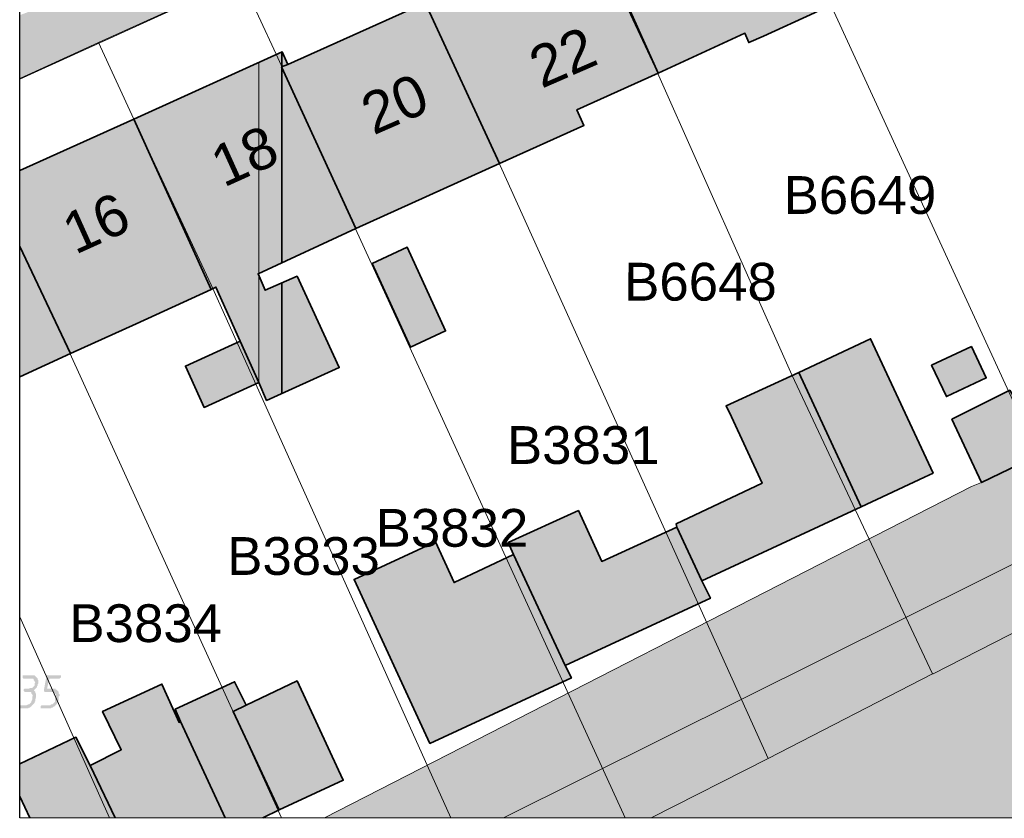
# Model space of a CAD drawing. Header units: metres. Extents: x 195696 to 514079, y 327475 to 328989.
# Tile 247 of 256: x 196034 to 196087, y 328705 to 328749. Entities that reach past the tile are written whole.
import ezdxf

# ---------------------------------------------------------------- set-up
doc = ezdxf.new("R2010")
doc.units = ezdxf.units.M
doc.linetypes.add('CENTER2', pattern=[1.125, 0.75, -0.125, 0.125, -0.125])
doc.layers.add('N-WE-KG-WERKGRENS-200-G', color=14, linetype='CENTER2', lineweight=35)
doc.layers.add('PDF2_Geometry', color=7, linetype='Continuous')
doc.layers.add('PDF2_Text', color=7, linetype='Continuous')
doc.layers.add('PDF2_Solid Fills', color=7, linetype='Continuous', true_color=0xd6ffc8)
doc.styles.add('PDF CIDFont+F1', font='arial.ttf')

# ---------------------------------------------------------------- blocks, each defined once
blk = doc.blocks.new('BUS melding Bodemplein e.o. Brunssum_230475.bkk')
at = {"layer": 'PDF2_Solid Fills', "true_color": 0xc6c6c6, "transparency": 33554559}
h = blk.add_hatch(color=9, dxfattribs=at)
h.paths.add_polyline_path([(10.3704, 2.9832), (10.3221, 3.0799), (10.3154, 3.0965), (10.2954, 3.0799), (10.0838, 2.9832), (9.5571, 2.7416), (9.5154, 2.7216), (9.3005, 2.6232), (9.2405, 2.5916), (8.8955, 2.4032), (8.8855, 2.3982), (8.9305, 2.3232), (9.0905, 2.3982), (9.1021, 2.4032), (9.5088, 2.5916), (9.5821, 2.6232), (9.8054, 2.7216), (9.8471, 2.7416)])
h.paths.add_polyline_path([(8.6855, 6.5947), (8.6188, 6.5547), (8.6238, 6.5481), (8.6405, 6.5164), (8.6605, 6.4781), (8.6838, 6.4314), (8.7071, 6.3897), (8.7655, 6.2764), (10.2704, 3.2549), (10.3137, 3.1715), (10.3187, 3.1599), (10.3254, 3.1049), (10.3154, 3.0965), (10.3704, 2.9832), (10.4421, 2.8416), (10.6354, 2.4799), (10.6421, 2.4666), (10.6487, 2.4549), (10.7154, 2.3166), (10.7237, 2.2949), (10.9337, 2.2949), (10.9221, 2.3166), (10.8537, 2.4549), (10.8471, 2.4666), (10.8421, 2.4799), (10.6604, 2.8416), (10.5904, 2.9832), (10.5337, 3.0965), (10.5304, 3.1049), (10.5021, 3.1599), (10.4971, 3.1715), (10.4554, 3.2549), (8.9855, 6.2764), (8.9305, 6.3897), (8.9088, 6.4314), (8.8855, 6.4747), (8.8838, 6.4781), (8.8655, 6.5164), (8.8471, 6.5481), (8.8238, 6.5947), (8.7905, 6.6564)])
h.paths.add_polyline_path([(8.7855, 6.5947), (8.8038, 6.5547), (8.8088, 6.5481), (8.8238, 6.5164), (8.8438, 6.4781), (8.8355, 6.4747), (8.7505, 6.4314), (8.7271, 6.4781), (8.7088, 6.5164), (8.6921, 6.5481), (8.7071, 6.5547)], flags=0)
at = {"layer": 'PDF2_Solid Fills', "true_color": 0xe35464, "transparency": 33554559}
for points in [[(10.5804, 2.2532), (10.7154, 2.3166), (10.6854, 2.3766), (10.6487, 2.4549), (10.5187, 2.3766)], [(10.4654, 2.2099), (10.5321, 2.2416), (10.5071, 2.2949), (10.4921, 2.3266), (10.4254, 2.2949), (10.4504, 2.2416)], [(10.8037, 1.6649), (10.8104, 1.6666), (10.8837, 1.5066), (10.7754, 1.4566), (10.7887, 1.4283), (10.8387, 1.3183), (10.8437, 1.3066), (10.8687, 1.3183), (10.9287, 1.1916), (10.8421, 1.1516), (10.8471, 1.1399), (10.9221, 0.9783), (11.272, 1.1399), (11.267, 1.1516), (11.247, 1.1916), (11.1887, 1.3183), (11.1387, 1.4283), (11.132, 1.4416), (11.1054, 1.4283), (11.092, 1.4566), (11.0687, 1.5066), (10.9937, 1.6666), (10.9687, 1.7199), (10.9621, 1.7383), (10.9254, 1.7199), (10.9004, 1.7716), (10.8954, 1.7833), (10.8654, 1.8483), (10.8287, 1.9266), (10.7671, 2.0599), (10.7571, 2.0799), (10.7037, 2.1949), (10.6954, 2.2132), (10.6537, 2.1949), (10.4087, 2.0799), (10.4187, 2.0599), (10.4804, 1.9266), (10.5171, 1.8483), (10.5471, 1.7833), (10.5521, 1.7716), (10.5754, 1.7833), (10.7171, 1.8483), (10.7487, 1.7833), (10.7537, 1.7716), (10.7771, 1.7199), (10.8021, 1.6666)], [(10.2487, 1.0166), (10.4137, 1.0916), (10.4271, 1.0983), (10.3921, 1.1733), (10.2288, 1.0983), (10.2138, 1.0916)], [(11.2037, 0.72), (11.262, 0.7483), (11.4137, 0.8183), (11.3954, 0.8566), (11.3554, 0.945), (11.3504, 0.955), (11.3287, 0.945), (11.1387, 0.8566), (11.157, 0.8183), (11.1904, 0.7483)], [(11.4304, 0.7483), (11.262, 0.7483), (11.4137, 0.8183), (11.4304, 0.7833)], [(11.1437, 0.715), (11.4304, 0.715), (11.4304, 0.7466), (11.2104, 0.7233), (11.2037, 0.72), (11.202, 0.7233), (11.1904, 0.7483), (11.1404, 0.7233), (11.142, 0.72), (11.142, 0.7183)], [(11.4304, 0.7466), (11.2104, 0.7233), (11.262, 0.7483), (11.4304, 0.7483)], [(11.4304, 0.705), (11.1937, 0.6083), (11.1437, 0.715), (11.4304, 0.715)], [(11.2254, 0.6083), (11.1937, 0.6083), (11.4304, 0.705), (11.4304, 0.7033)], [(10.0021, 0.3733), (10.4404, 0.3733), (10.3787, 0.5083), (10.3771, 0.5133), (10.3037, 0.6733), (9.9504, 0.5133), (9.9404, 0.5083)], [(11.4304, 0.5983), (11.1454, 0.5683), (11.227, 0.605), (11.4304, 0.605)], [(11.4304, 0.5566), (11.1654, 0.5233), (11.1454, 0.5683), (11.4304, 0.5683)], [(11.4304, 0.51), (11.1854, 0.4816), (11.1654, 0.5233), (11.4304, 0.5233)], [(11.2037, 0.4416), (11.2854, 0.4816), (11.4304, 0.4816), (11.4304, 0.51), (11.1854, 0.4816)], [(11.4304, 0.475), (11.3054, 0.4416), (11.2854, 0.4816), (11.4304, 0.4816)], [(11.3754, 0.4416), (11.3054, 0.4416), (11.4304, 0.475), (11.4304, 0.4683)], [(11.4304, 0.4), (11.2587, 0.385), (11.3187, 0.415), (11.4304, 0.415)], [(11.4304, 0.38), (11.2637, 0.375), (11.2587, 0.385), (11.4304, 0.385)], [(10.4404, 0.3733), (10.1888, 0.265), (10.0504, 0.265), (10.0021, 0.3733)], [(10.1888, 0.265), (10.4904, 0.265), (10.4404, 0.3733)], [(11.4304, 0.2866), (11.3854, 0.265), (11.3154, 0.265), (11.2637, 0.375), (11.4304, 0.375)]]:
    blk.add_hatch(color=13, dxfattribs=at).paths.add_polyline_path(points)
at = {"layer": 'PDF2_Solid Fills', "true_color": 0xc6c6c6, "transparency": 33554559}
blk.add_hatch(color=9, dxfattribs=at).paths.add_polyline_path([(10.9337, 2.2949), (11.4304, 1.0866), (11.4304, 0.915), (10.7237, 2.2949)])
at = {"layer": 'PDF2_Solid Fills', "true_color": 0xe35464, "transparency": 33554559}
h = blk.add_hatch(color=13, dxfattribs=at)
h.paths.add_polyline_path([(10.1738, 0.9816), (10.1071, 1.1299), (10.0354, 1.2883), (10.0204, 1.3183), (9.9538, 1.4683), (9.9204, 1.4533), (9.9138, 1.4683), (9.8954, 1.5099), (9.8421, 1.6266), (9.8188, 1.6766), (9.8088, 1.6999), (9.7571, 1.8116), (9.7771, 1.8199), (9.7688, 1.8399), (9.7638, 1.8516), (9.7138, 1.9599), (9.6988, 1.9916), (9.6304, 1.9599), (9.3955, 1.8516), (9.3705, 1.8399), (9.3788, 1.8199), (9.3838, 1.8116), (9.4354, 1.6999), (9.4454, 1.6766), (9.4971, 1.6999), (9.5071, 1.6766), (9.5288, 1.6266), (9.5821, 1.5099), (9.6004, 1.4683), (9.6671, 1.3183), (9.6171, 1.2949), (9.6204, 1.2883), (9.6921, 1.1299), (9.7588, 0.9816), (9.8238, 0.8366), (9.7971, 0.825), (9.7971, 0.8233), (9.8104, 0.7916), (9.8188, 0.775), (9.8204, 0.7733), (9.8371, 0.735), (9.8604, 0.6833), (9.8654, 0.6733), (9.9404, 0.5083), (10.3037, 0.6733), (10.2987, 0.6833), (10.4137, 0.735), (10.4954, 0.7733), (10.5021, 0.775), (10.5321, 0.7883), (10.5404, 0.7916), (10.5254, 0.8233), (10.5254, 0.825), (10.5204, 0.8366), (10.5104, 0.8566), (10.4704, 0.9466), (10.2754, 0.8566), (10.2837, 0.8366), (10.2887, 0.825), (10.2904, 0.8233), (10.3037, 0.7916), (10.3054, 0.7883), (10.2771, 0.775), (10.2754, 0.775), (10.2704, 0.7733), (10.2687, 0.775), (10.2604, 0.7916), (10.2471, 0.8233), (10.2454, 0.825), (10.2404, 0.8366), (10.2304, 0.8566), (10.1904, 0.9466)])
h.paths.add_polyline_path([(9.9021, 0.8566), (9.8571, 0.8366), (9.9815, 0.8936)], flags=0)
h.paths.add_polyline_path([(10.4671, 0.6183), (10.5554, 0.6583), (10.5204, 0.735), (10.5021, 0.775), (10.4137, 0.735), (10.4487, 0.6583)])
at = {"layer": 'PDF2_Solid Fills', "true_color": 0xefbca6, "transparency": 33554559}
h = blk.add_hatch(color=31, dxfattribs=at)
h.paths.add_polyline_path([(9.1005, 1.9249), (9.7188, 0.265), (9.8554, 0.265)])
h.paths.add_polyline_path([(9.1621, 0.29), (9.1538, 0.265), (9.1771, 0.265)])
h.paths.add_polyline_path([(9.2588, 0.2883), (9.2405, 0.265), (9.2705, 0.265)])
at = {"layer": 'PDF2_Solid Fills', "true_color": 0xe35464, "transparency": 33554559}
h = blk.add_hatch(color=13, dxfattribs=at)
h.paths.add_polyline_path([(11.4304, 0.605), (11.4304, 0.7033), (11.2254, 0.6083), (11.227, 0.605)])
h.paths.add_polyline_path([(11.1987, 0.5966), (11.2254, 0.6083), (11.1937, 0.6083)])
at = {"layer": 'PDF2_Solid Fills', "true_color": 0x3379ff, "transparency": 33554559}
for points in [[(11.1587, 0.3166), (11.1304, 0.3216), (11.127, 0.3216), (11.127, 0.3533), (11.1287, 0.3533), (11.1304, 0.3533), (11.132, 0.3533), (11.132, 0.3516), (11.1337, 0.35), (11.1337, 0.3483), (11.1337, 0.3283), (11.1554, 0.3233), (11.1554, 0.335), (11.1554, 0.3366), (11.1554, 0.3383), (11.1554, 0.34), (11.1554, 0.3416), (11.157, 0.3416), (11.157, 0.3433), (11.1587, 0.345), (11.1604, 0.3466), (11.162, 0.3483), (11.1637, 0.3483), (11.1654, 0.3483), (11.167, 0.35), (11.1687, 0.35), (11.1704, 0.35), (11.172, 0.3483), (11.1787, 0.3483), (11.182, 0.3466), (11.1837, 0.3466), (11.1854, 0.3466), (11.187, 0.345), (11.1887, 0.3433), (11.1904, 0.3416), (11.192, 0.34), (11.1937, 0.3383), (11.1937, 0.3366), (11.1954, 0.335), (11.1954, 0.3333), (11.197, 0.3316), (11.197, 0.33), (11.197, 0.3283), (11.197, 0.3266), (11.197, 0.3133), (11.197, 0.3116), (11.197, 0.31), (11.1954, 0.31), (11.1937, 0.31), (11.192, 0.31), (11.1904, 0.3116), (11.1904, 0.3133), (11.1904, 0.3283), (11.1904, 0.33), (11.1887, 0.3316), (11.1887, 0.335), (11.187, 0.3366), (11.1854, 0.3383), (11.1837, 0.34), (11.182, 0.34), (11.1787, 0.34), (11.172, 0.3416), (11.1704, 0.3416), (11.1687, 0.3416), (11.167, 0.3416), (11.1654, 0.34), (11.1637, 0.3383), (11.162, 0.3366), (11.162, 0.335), (11.162, 0.3333), (11.162, 0.3183), (11.1604, 0.3166)], [(11.162, 0.2833), (11.162, 0.275), (11.1604, 0.275), (11.1604, 0.2733), (11.1587, 0.2733), (11.157, 0.2733), (11.1554, 0.275), (11.1554, 0.2766), (11.1554, 0.2783), (11.1554, 0.285), (11.1537, 0.2866), (11.1537, 0.2883), (11.1537, 0.2916), (11.152, 0.2933), (11.1504, 0.295), (11.1487, 0.2966), (11.1454, 0.2966), (11.1437, 0.2966), (11.142, 0.2983), (11.1404, 0.2966), (11.1387, 0.2966), (11.137, 0.295), (11.1354, 0.295), (11.1337, 0.2933), (11.1337, 0.29), (11.1337, 0.2883), (11.1337, 0.275), (11.1337, 0.2733), (11.132, 0.2716), (11.1304, 0.2716), (11.1287, 0.2716), (11.127, 0.2716), (11.127, 0.2733), (11.127, 0.275), (11.127, 0.29), (11.127, 0.2916), (11.127, 0.2933), (11.127, 0.295), (11.127, 0.2966), (11.1287, 0.2983), (11.1304, 0.3), (11.132, 0.3016), (11.1337, 0.3033), (11.1354, 0.3033), (11.137, 0.305), (11.1387, 0.305), (11.1404, 0.305), (11.142, 0.305), (11.1437, 0.305), (11.1454, 0.3033), (11.1487, 0.3033), (11.1504, 0.3016), (11.152, 0.3016), (11.1537, 0.3), (11.1554, 0.2983), (11.157, 0.2966), (11.1587, 0.295), (11.1604, 0.2966), (11.162, 0.2983), (11.1637, 0.2983), (11.167, 0.3), (11.1687, 0.3), (11.1704, 0.3), (11.172, 0.3), (11.1787, 0.2983), (11.182, 0.2983), (11.1837, 0.2966), (11.1854, 0.2966), (11.187, 0.295), (11.1887, 0.2933), (11.1904, 0.2916), (11.192, 0.29), (11.1937, 0.29), (11.1937, 0.2883), (11.1954, 0.2866), (11.1954, 0.285), (11.197, 0.2833), (11.197, 0.2816), (11.197, 0.28), (11.197, 0.2766), (11.197, 0.265), (11.1904, 0.265), (11.1904, 0.2783), (11.1904, 0.28), (11.1887, 0.2833), (11.1887, 0.285), (11.187, 0.2866), (11.1854, 0.2883), (11.1837, 0.29), (11.182, 0.29), (11.1787, 0.2916), (11.172, 0.2916), (11.1704, 0.2933), (11.1687, 0.2916), (11.167, 0.2916), (11.1654, 0.29), (11.1637, 0.29), (11.162, 0.2883), (11.162, 0.285)]]:
    blk.add_hatch(color=150, dxfattribs=at).paths.add_polyline_path(points)
at = {"layer": 'PDF2_Geometry', "color": 150, "lineweight": 18, "true_color": 0x3379ff}
blk.add_lwpolyline([(10.9421, 2.5682), (11.1237, 2.2132), (11.1237, 2.2116), (11.3037, 1.8616), (11.4304, 1.6116), (11.3037, 1.8616), (10.0171, 1.2799), (9.6921, 1.1299), (9.4988, 1.0433), (9.6388, 0.7366), (9.8021, 0.8116), (10.1571, 0.9733), (11.4304, 1.5566), (10.1571, 0.9733), (9.8021, 0.8116), (9.6388, 0.7366), (9.7771, 0.4333), (9.8538, 0.265), (9.7771, 0.4333), (9.6388, 0.7366), (9.4988, 1.0433), (9.3388, 1.3949), (9.1788, 1.7483), (8.8971, 2.3649)], dxfattribs=at)
at = {"layer": 'PDF2_Geometry', "lineweight": 25}
blk.add_lwpolyline([(0.2642, 0.265), (0.2642, 16.276), (11.4304, 16.276), (11.4304, 0.265), (0.2642, 0.265), (0.2642, 16.276), (9.1488, 16.276), (9.1488, 12.3928), (6.7856, 12.3845), (6.7856, 9.8146), (11.4304, 9.8213), (11.4304, 0.265)], close=True, dxfattribs=at)
at = {"layer": 'PDF2_Geometry', "color": 250, "lineweight": 18, "true_color": 0x3b3b3b}
for points in [[(11.4304, 1.2966), (10.4971, 3.1715), (8.9305, 6.3897), (8.8855, 6.4747), (8.8655, 6.5164), (8.7905, 6.6564), (8.6188, 6.5547), (8.7655, 6.2764), (10.2704, 3.2549), (10.3187, 3.1599), (10.3254, 3.1049), (10.3154, 3.0965), (10.3704, 2.9832), (10.4421, 2.8416), (10.6354, 2.4799), (10.6421, 2.4666), (10.6487, 2.4549), (10.7154, 2.3166), (10.7237, 2.2949), (11.4304, 0.915)], [(9.8554, 0.265), (9.0188, 2.1049)]]:
    blk.add_lwpolyline(points, dxfattribs=at)
at = {"layer": 'PDF2_Geometry', "color": 80, "lineweight": 18, "true_color": 0x59ff00}
blk.add_lwpolyline([(8.9305, 6.3897), (10.4971, 3.1715), (11.4304, 1.2966)], dxfattribs=at)
at = {"layer": 'PDF2_Geometry', "color": 150, "lineweight": 18, "true_color": 0x3379ff}
for points in [[(9.3721, 1.8366), (9.6938, 1.9933), (10.9421, 2.5682), (10.6354, 3.1699), (9.3871, 2.5932), (9.1405, 2.4799), (8.8971, 2.3649), (9.1788, 1.7483)], [(9.1788, 1.7483), (9.3388, 1.3949), (9.5838, 1.5049), (9.8288, 1.6199), (10.4854, 1.9116), (11.1237, 2.2116), (11.1237, 2.2132), (10.9421, 2.5682), (9.6938, 1.9933), (9.3721, 1.8366)], [(9.5838, 1.5049), (9.3388, 1.3949), (9.4988, 1.0433), (9.6921, 1.1299), (10.0171, 1.2799), (11.3037, 1.8616), (11.1237, 2.2116), (10.4854, 1.9116), (9.8288, 1.6199)], [(9.7771, 0.4333), (9.9404, 0.5083), (10.2937, 0.6733), (11.4304, 1.1849), (10.2937, 0.6733), (9.9404, 0.5083)], [(10.2121, 0.265), (10.4321, 0.3683), (11.4304, 0.8233), (10.4321, 0.3683)], [(11.0021, 0.265), (11.4304, 0.4566)]]:
    blk.add_lwpolyline(points, close=True, dxfattribs=at)
at = {"layer": 'PDF2_Geometry', "lineweight": 18}
for points in [[(11.4304, 0.915), (10.7237, 2.2949), (10.7154, 2.3166), (10.5804, 2.2532), (10.5187, 2.3766)], [(9.1021, 2.4032), (8.9305, 2.3232), (8.9188, 2.3166), (8.9238, 2.3082), (9.0188, 2.1049), (9.8554, 0.265)], [(10.0504, 0.265), (9.9404, 0.5083), (9.7971, 0.825), (9.8238, 0.8366), (9.6921, 1.1299)], [(9.7138, 1.9599), (9.7638, 1.8516), (9.7771, 1.8199), (9.7571, 1.8116), (9.8421, 1.6266), (9.9204, 1.4533), (9.9538, 1.4683), (10.0354, 1.2883), (10.1738, 0.9816), (10.2704, 0.7733), (10.3054, 0.7883), (10.2754, 0.8566), (10.4704, 0.9466), (10.5404, 0.7916), (10.5021, 0.775), (10.5554, 0.6583), (10.4671, 0.6183), (10.4137, 0.735), (10.2987, 0.6833), (10.3037, 0.6733), (10.3771, 0.5133), (10.4404, 0.3733), (10.4904, 0.265)], [(11.3154, 0.265), (11.2587, 0.385), (11.3187, 0.415), (11.2854, 0.4816), (11.2037, 0.4416), (11.1454, 0.5683), (11.227, 0.605), (11.2254, 0.6083), (11.1987, 0.5966), (11.1404, 0.7233), (11.1904, 0.7483), (11.1387, 0.8566), (11.3287, 0.945), (11.3504, 0.955), (11.4137, 0.8183), (11.4304, 0.7833)], [(11.4304, 0.2866), (11.3854, 0.265)]]:
    blk.add_lwpolyline(points, dxfattribs=at)
at = {"layer": 'PDF2_Geometry', "lineweight": 35}
for points in [[(10.5804, 2.2532), (10.7154, 2.3166), (10.6487, 2.4549), (10.5187, 2.3766)], [(10.4654, 2.2099), (10.5321, 2.2416), (10.4921, 2.3266), (10.4254, 2.2949)], [(10.7037, 2.1949), (10.6954, 2.2132), (10.4087, 2.0799), (10.4804, 1.9266), (10.7671, 2.0599)], [(10.7671, 2.0599), (10.4804, 1.9266), (10.5521, 1.7716), (10.5754, 1.7833), (10.7171, 1.8483), (10.8037, 1.6649), (10.8104, 1.6666), (10.9254, 1.7199)], [(9.3705, 1.8399), (9.4454, 1.6766), (9.4971, 1.6999), (9.5821, 1.5099), (9.8421, 1.6266), (9.7571, 1.8116), (9.7771, 1.8199), (9.7638, 1.8516), (9.7138, 1.9599), (9.6988, 1.9916)], [(11.1054, 1.4283), (10.9621, 1.7383), (10.9254, 1.7199), (10.8104, 1.6666), (10.8837, 1.5066), (10.7754, 1.4566), (10.8437, 1.3066), (10.8687, 1.3183)], [(9.5821, 1.5099), (9.6671, 1.3183), (9.6171, 1.2949), (9.6921, 1.1299), (10.0354, 1.2883), (9.9538, 1.4683), (9.9204, 1.4533), (9.8421, 1.6266)], [(11.272, 1.1399), (11.132, 1.4416), (11.1054, 1.4283), (10.8687, 1.3183), (10.9287, 1.1916), (10.8421, 1.1516), (10.9221, 0.9783)], [(10.0354, 1.2883), (9.6921, 1.1299), (9.8238, 0.8366), (9.8288, 0.8233), (10.1738, 0.9816)], [(10.2487, 1.0166), (10.4271, 1.0983), (10.3921, 1.1733), (10.2138, 1.0916)], [(9.9404, 0.5083), (10.3037, 0.6733), (10.2987, 0.6833), (10.4137, 0.735), (10.5021, 0.775), (10.5404, 0.7916), (10.4704, 0.9466), (10.2754, 0.8566), (10.3054, 0.7883), (10.2704, 0.7733), (10.1738, 0.9816), (9.8288, 0.8233), (9.8238, 0.8366), (9.7971, 0.825)], [(11.1904, 0.7483), (11.2037, 0.72), (11.4137, 0.8183), (11.3504, 0.955), (11.3287, 0.945), (11.1387, 0.8566)], [(10.5021, 0.775), (10.4137, 0.735), (10.4671, 0.6183), (10.5554, 0.6583)]]:
    blk.add_lwpolyline(points, close=True, dxfattribs=at)
at = {"layer": 'PDF2_Geometry', "lineweight": 18}
for points in [[(10.4654, 2.2099), (10.4254, 2.2949), (10.4921, 2.3266), (10.5321, 2.2416)], [(10.4804, 1.9266), (10.4087, 2.0799), (10.6954, 2.2132), (10.7037, 2.1949), (10.7671, 2.0599), (10.9254, 1.7199), (10.9621, 1.7383), (11.1054, 1.4283), (11.132, 1.4416), (11.272, 1.1399), (10.9221, 0.9783), (10.8421, 1.1516), (10.9287, 1.1916), (10.8687, 1.3183), (10.8437, 1.3066), (10.7754, 1.4566), (10.8837, 1.5066), (10.8104, 1.6666), (10.8037, 1.6649), (10.7171, 1.8483), (10.5754, 1.7833), (10.5521, 1.7716)], [(10.2487, 1.0166), (10.2138, 1.0916), (10.3921, 1.1733), (10.4271, 1.0983)]]:
    blk.add_lwpolyline(points, close=True, dxfattribs=at)
at = {"layer": 'PDF2_Geometry', "color": 13, "lineweight": 13, "true_color": 0xe35464}
for points in [[(9.8288, 0.8233), (9.7971, 0.8233), (9.8288, 0.825)], [(9.8288, 0.825), (9.7971, 0.8233), (9.7971, 0.825)], [(10.2471, 0.8233), (9.8288, 0.8233), (10.2454, 0.825)], [(10.2454, 0.825), (9.8288, 0.8233), (9.8321, 0.825)], [(10.5254, 0.825), (10.2904, 0.8233), (10.2887, 0.825)], [(10.5254, 0.8233), (10.2904, 0.8233), (10.5254, 0.825)], [(10.2687, 0.775), (9.8188, 0.775), (10.2687, 0.775)], [(10.2687, 0.775), (9.8188, 0.775)], [(10.2687, 0.775), (9.8188, 0.775)], [(10.2687, 0.775), (9.8188, 0.775), (10.2687, 0.775)], [(10.2687, 0.775), (9.8188, 0.775)], [(10.2687, 0.775), (9.8188, 0.775)], [(10.5021, 0.775), (10.2754, 0.775), (10.5021, 0.775)], [(10.5021, 0.775), (10.2754, 0.775)], [(10.5021, 0.775), (10.2754, 0.775)], [(10.5021, 0.775), (10.2754, 0.775), (10.5021, 0.775)], [(10.5021, 0.775), (10.2754, 0.775), (10.2771, 0.775)], [(10.5021, 0.775), (10.2754, 0.775), (10.2771, 0.775)], [(10.5021, 0.775), (10.5021, 0.775)]]:
    blk.add_lwpolyline(points, close=True, dxfattribs=at)
at = {"layer": 'PDF2_Geometry', "lineweight": 35}
for points in [[(11.4304, 0.7833), (11.4137, 0.8183), (11.2037, 0.72), (11.1904, 0.7483), (11.1404, 0.7233), (11.1987, 0.5966), (11.2254, 0.6083), (11.4304, 0.7033), (11.2254, 0.6083), (11.227, 0.605), (11.1454, 0.5683), (11.2037, 0.4416), (11.2854, 0.4816), (11.3187, 0.415), (11.4304, 0.4683), (11.3187, 0.415), (11.2587, 0.385), (11.3154, 0.265)], [(10.4904, 0.265), (10.4404, 0.3733), (10.2121, 0.265), (10.4404, 0.3733), (10.3771, 0.5133), (10.3037, 0.6733), (9.9404, 0.5083), (10.0504, 0.265)], [(11.3854, 0.265), (11.4304, 0.2866)]]:
    blk.add_lwpolyline(points, dxfattribs=at)
at = {"layer": 'PDF2_Geometry', "color": 13, "lineweight": 13, "true_color": 0xe35464}
for points in [[(10.2687, 0.775), (9.8188, 0.775), (10.2687, 0.775)], [(10.2687, 0.775), (9.8188, 0.775), (10.2687, 0.775)], [(10.5021, 0.775), (10.2754, 0.775), (10.5021, 0.775)], [(10.5021, 0.775), (10.2754, 0.775), (10.5021, 0.775)], [(10.5021, 0.775), (10.4137, 0.735), (10.5021, 0.775)]]:
    blk.add_lwpolyline(points, dxfattribs=at)
at = {"layer": 'PDF2_Geometry', "color": 9, "lineweight": 13, "true_color": 0xc6c6c6}
blk.add_lwpolyline([(10.5021, 0.775), (10.4137, 0.735), (10.5021, 0.775)], close=True, dxfattribs=at)
at = {"layer": 'PDF2_Solid Fills', "lineweight": 13, "transparency": 33554559}
blk.add_solid([(11.4304, 1.2966), (10.8337, 2.4932), (11.4304, 2.4932)], dxfattribs=at)
at = {"layer": 'PDF2_Solid Fills', "color": 9, "lineweight": 13, "true_color": 0xc6c6c6, "transparency": 33554559}
blk.add_solid([(11.4304, 1.0866), (10.9337, 2.2949), (11.4304, 1.2966)], dxfattribs=at)
at = {"layer": 'PDF2_Solid Fills', "color": 13, "lineweight": 13, "true_color": 0xe35464, "transparency": 33554559}
for points in [[(11.4304, 0.5683), (11.1454, 0.5683), (11.4304, 0.5983)], [(11.4304, 0.5233), (11.1654, 0.5233), (11.4304, 0.5566)], [(11.4304, 0.415), (11.3187, 0.415), (11.4304, 0.4683)], [(11.3754, 0.4416), (11.3187, 0.415), (11.3054, 0.4416)], [(11.4304, 0.385), (11.2587, 0.385), (11.4304, 0.4)], [(11.4304, 0.375), (11.2637, 0.375), (11.4304, 0.38)]]:
    blk.add_solid(points, dxfattribs=at)
at = {"layer": 'PDF2_Text', "color": 150, "true_color": 0x3379ff, "char_height": 0.0806, "attachment_point": 4, "rotation": 90, "style": 'PDF CIDFont+F1'}
for s, insert in [('B6649', (10.1028, 1.8943)), ('B6648', (10.2877, 1.5542)), ('B3831', (10.6361, 1.3042)), ('B3832', (10.8127, 1.0242)), ('B3833', (10.8728, 0.7076)), ('B3834', (11.0161, 0.371))]:
    blk.add_mtext(s, dxfattribs=dict(at, insert=insert))
at = {"layer": 'PDF2_Text', "color": 1, "char_height": 0.08817, "attachment_point": 4, "style": 'PDF CIDFont+F1'}
for s, insert, rotation in [('22', (9.8356, 1.3603), 113.5667), ('20', (9.9356, 1.002), 113.5682), ('18', (10.0474, 0.6819), 114.2996), ('16', (10.1907, 0.3653), 114.3001)]:
    blk.add_mtext(s, dxfattribs=dict(at, insert=insert, rotation=rotation))

msp = doc.modelspace()

# ---------------------------------------------------------------- block references
at = {"layer": 'N-WE-KG-WERKGRENS-200-G', "xscale": 25.39903278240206, "yscale": 25.39903278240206, "zscale": 25.39903278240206, "rotation": 269.9955149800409}
msp.add_blockref('BUS melding Bodemplein e.o. Brunssum_230475.bkk', (196027.283, 328995.834), dxfattribs=at)

doc.saveas('drawing.dxf')
